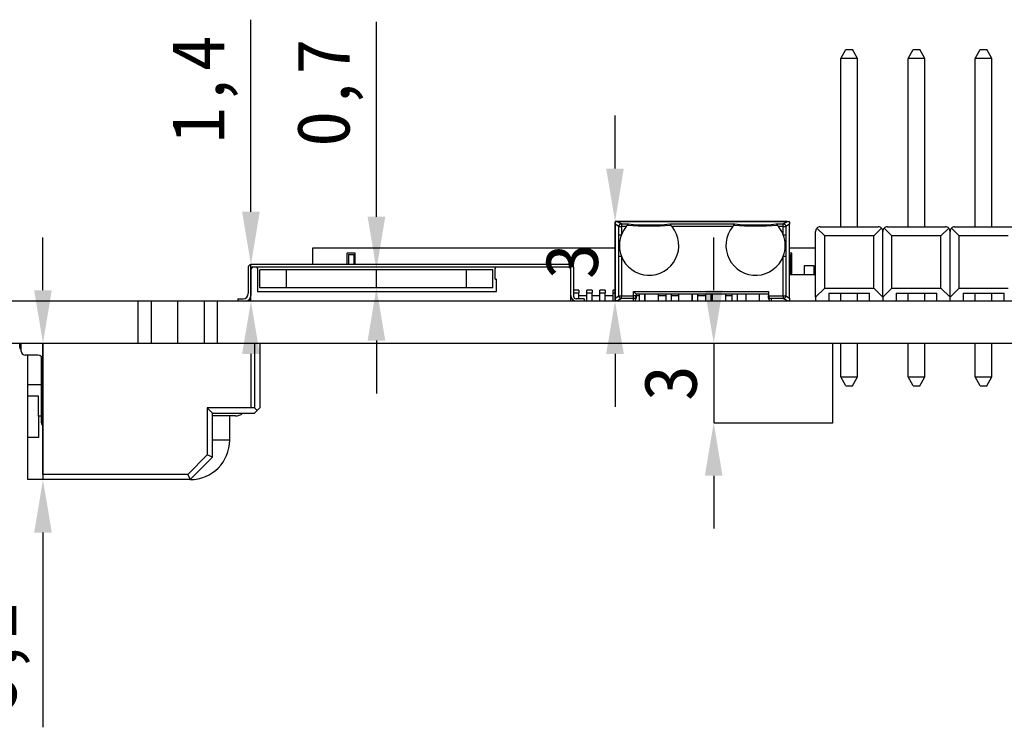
# Model space of a CAD drawing. Header units: millimetres. Extents: x 1603 to 1900, y 1655 to 2075.
# Tile 12 of 52: x 1680 to 1717, y 1777 to 1804. Entities that reach past the tile are written whole.
import ezdxf

# ---------------------------------------------------------------- set-up
doc = ezdxf.new("R2010")
doc.units = ezdxf.units.MM
doc.styles.add('黑体高度2mm', font='simhei.ttf', dxfattribs={"height": 2})
doc.dimstyles.new('红色高度2mm', dxfattribs={"dimtxt": 2, "dimasz": 2, "dimexe": 0, "dimexo": 0, "dimtad": 1, "dimdec": 1, "dimtxsty": '黑体高度2mm', "dimcen": 2.5, "dimclrd": 1, "dimclre": 1, "dimclrt": 1, "dimadec": 0, "dimazin": 0, "dimtfac": 1, "dimtdec": 1, "dimtmove": 0, "dimatfit": 3, "dimfxl": 1, "dimarcsym": 0})

# ---------------------------------------------------------------- blocks, each defined once
blk = doc.blocks.new('*D87')
at = {"color": 1, "lineweight": -2, "transparency": 16777216}
for p, q in [((1681.153, 1793.759), (1681.153, 1795.759)), ((1681.153, 1791.759), (1681.153, 1786.609)), ((1681.153, 1784.609), (1681.153, 1777.258))]:
    blk.add_line(p, q, dxfattribs=at)
at = {"color": 1, "transparency": 16777216}
for points in [[(1680.82, 1793.759), (1681.487, 1793.759), (1681.153, 1791.759)], [(1680.82, 1784.609), (1681.487, 1784.609), (1681.153, 1786.609)]]:
    blk.add_solid(points, dxfattribs=at)
at = {"layer": 'Defpoints', "color": 0, "transparency": 16777216}
for p in [(1681.153, 1791.759), (1681.153, 1786.609), (1681.153, 1786.609)]:
    blk.add_point(p, dxfattribs=at)
at = {"color": 1, "transparency": 16777216, "insert": (1679.405, 1779.933), "char_height": 2, "attachment_point": 5, "rotation": 90, "style": '黑体高度2mm'}
blk.add_mtext('5,2', dxfattribs=at)
blk = doc.blocks.new('*D88')
at = {"color": 1, "lineweight": -2, "transparency": 16777216}
for p, q in [((1706.502, 1793.759), (1706.502, 1795.759)), ((1706.502, 1791.759), (1706.502, 1788.759)), ((1706.502, 1786.759), (1706.502, 1784.759))]:
    blk.add_line(p, q, dxfattribs=at)
at = {"color": 1, "transparency": 16777216}
for points in [[(1706.169, 1793.759), (1706.835, 1793.759), (1706.502, 1791.759)], [(1706.169, 1786.759), (1706.835, 1786.759), (1706.502, 1788.759)]]:
    blk.add_solid(points, dxfattribs=at)
at = {"layer": 'Defpoints', "color": 0, "transparency": 16777216}
for p in [(1706.502, 1791.759), (1706.502, 1788.759), (1706.502, 1788.759)]:
    blk.add_point(p, dxfattribs=at)
at = {"color": 1, "transparency": 16777216, "insert": (1704.877, 1790.259), "char_height": 2, "attachment_point": 5, "rotation": 90, "style": '黑体高度2mm'}
blk.add_mtext('3', dxfattribs=at)
blk = doc.blocks.new('*D91')
at = {"color": 1, "lineweight": -2, "transparency": 16777216}
for p, q in [((1689.013, 1796.729), (1689.013, 1803.979)), ((1689.013, 1793.359), (1689.013, 1794.729)), ((1689.013, 1791.359), (1689.013, 1789.359))]:
    blk.add_line(p, q, dxfattribs=at)
at = {"color": 1, "transparency": 16777216}
for points in [[(1688.68, 1796.729), (1689.347, 1796.729), (1689.013, 1794.729)], [(1688.68, 1791.359), (1689.347, 1791.359), (1689.013, 1793.359)]]:
    blk.add_solid(points, dxfattribs=at)
at = {"layer": 'Defpoints', "color": 0, "transparency": 16777216}
for p in [(1689.013, 1794.729), (1689.013, 1794.729), (1689.013, 1793.359)]:
    blk.add_point(p, dxfattribs=at)
at = {"color": 1, "transparency": 16777216, "insert": (1687.265, 1801.354), "char_height": 2, "attachment_point": 5, "rotation": 90, "style": '黑体高度2mm'}
blk.add_mtext('1,4', dxfattribs=at)
blk = doc.blocks.new('*D92')
at = {"color": 1, "lineweight": -2, "transparency": 16777216}
for p, q in [((1693.755, 1796.539), (1693.755, 1803.901)), ((1693.755, 1793.859), (1693.755, 1794.539)), ((1693.755, 1791.859), (1693.755, 1789.859))]:
    blk.add_line(p, q, dxfattribs=at)
at = {"color": 1, "transparency": 16777216}
for points in [[(1693.422, 1796.539), (1694.089, 1796.539), (1693.755, 1794.539)], [(1693.422, 1791.859), (1694.089, 1791.859), (1693.755, 1793.859)]]:
    blk.add_solid(points, dxfattribs=at)
at = {"layer": 'Defpoints', "color": 0, "transparency": 16777216}
for p in [(1693.755, 1794.539), (1693.755, 1794.539), (1693.755, 1793.859)]:
    blk.add_point(p, dxfattribs=at)
at = {"color": 1, "transparency": 16777216, "insert": (1692.001, 1801.22), "char_height": 2, "attachment_point": 5, "rotation": 90, "style": '黑体高度2mm'}
blk.add_mtext('0,7', dxfattribs=at)
blk = doc.blocks.new('*D93')
at = {"color": 1, "lineweight": -2, "transparency": 16777216}
for p, q in [((1702.772, 1798.359), (1702.772, 1800.359)), ((1702.872, 1796.359), (1702.772, 1796.359)), ((1702.772, 1796.359), (1702.772, 1793.359)), ((1702.872, 1793.359), (1702.772, 1793.359)), ((1702.772, 1791.359), (1702.772, 1789.359))]:
    blk.add_line(p, q, dxfattribs=at)
at = {"color": 1, "transparency": 16777216}
for points in [[(1702.439, 1798.359), (1703.105, 1798.359), (1702.772, 1796.359)], [(1702.439, 1791.359), (1703.105, 1791.359), (1702.772, 1793.359)]]:
    blk.add_solid(points, dxfattribs=at)
at = {"layer": 'Defpoints', "color": 0, "transparency": 16777216}
for p in [(1702.872, 1796.359), (1702.772, 1793.359), (1702.872, 1793.359)]:
    blk.add_point(p, dxfattribs=at)
at = {"color": 1, "transparency": 16777216, "insert": (1701.147, 1794.859), "char_height": 2, "attachment_point": 5, "rotation": 90, "style": '黑体高度2mm'}
blk.add_mtext('3', dxfattribs=at)

msp = doc.modelspace()

# ---------------------------------------------------------------- linework, layer by layer
at = {"color": 7, "linetype": 'Continuous', "lineweight": 25}
for p, q in [((1711.308, 1802.513), (1711.498, 1802.853)), ((1711.308, 1796.157), (1711.308, 1802.513)), ((1711.938, 1802.513), (1711.308, 1802.513)), ((1711.498, 1802.853), (1711.748, 1802.853)), ((1711.938, 1802.513), (1711.748, 1802.853)), ((1711.938, 1796.157), (1711.938, 1802.513)), ((1713.848, 1802.513), (1714.038, 1802.853)), ((1713.848, 1796.157), (1713.848, 1802.513)), ((1714.478, 1802.513), (1713.848, 1802.513)), ((1714.038, 1802.853), (1714.288, 1802.853)), ((1714.478, 1802.513), (1714.288, 1802.853)), ((1714.478, 1796.157), (1714.478, 1802.513)), ((1716.388, 1802.513), (1716.578, 1802.853)), ((1716.388, 1796.157), (1716.388, 1802.513)), ((1717.018, 1802.513), (1716.388, 1802.513)), ((1716.578, 1802.853), (1716.828, 1802.853)), ((1717.018, 1802.513), (1716.828, 1802.853)), ((1717.018, 1796.157), (1717.018, 1802.513)), ((1702.772, 1796.259), (1702.772, 1796.331)), ((1702.913, 1796.164), (1702.772, 1796.259)), ((1702.772, 1793.458), (1702.772, 1796.259)), ((1702.803, 1796.359), (1702.865, 1796.359)), ((1702.865, 1796.359), (1709.279, 1796.359)), ((1709.272, 1796.359), (1702.872, 1796.359)), ((1702.872, 1796.359), (1703.013, 1796.264)), ((1703.013, 1796.264), (1703.278, 1796.264)), ((1703.013, 1796.264), (1703.013, 1796.164)), ((1704.842, 1796.264), (1707.302, 1796.264)), ((1708.867, 1796.264), (1709.132, 1796.264)), ((1709.132, 1796.264), (1709.272, 1796.359)), ((1709.132, 1796.164), (1709.132, 1796.264)), ((1709.372, 1796.259), (1709.231, 1796.164)), ((1709.279, 1796.359), (1709.341, 1796.359)), ((1709.372, 1796.331), (1709.372, 1796.259)), ((1709.372, 1793.458), (1709.372, 1796.259)), ((1702.913, 1795.856), (1702.913, 1796.164)), ((1702.913, 1796.164), (1703.013, 1796.164)), ((1702.913, 1795.856), (1703.013, 1795.856)), ((1703.013, 1796.164), (1703.013, 1795.856)), ((1703.193, 1796.164), (1703.013, 1796.164)), ((1707.218, 1796.164), (1704.927, 1796.164)), ((1709.132, 1796.164), (1708.951, 1796.164)), ((1709.132, 1796.164), (1709.231, 1796.164)), ((1709.132, 1795.856), (1709.132, 1796.164)), ((1709.132, 1795.856), (1709.231, 1795.856)), ((1709.231, 1796.164), (1709.231, 1795.856)), ((1710.353, 1793.502), (1710.353, 1795.985)), ((1710.404, 1796.107), (1710.699, 1795.812)), ((1710.526, 1796.157), (1712.721, 1796.157)), ((1712.548, 1795.812), (1710.699, 1795.812)), ((1710.699, 1793.847), (1710.699, 1795.812)), ((1712.548, 1795.812), (1712.843, 1796.107)), ((1712.548, 1793.847), (1712.548, 1795.812)), ((1712.893, 1793.502), (1712.893, 1795.985)), ((1712.944, 1796.107), (1713.239, 1795.812)), ((1713.066, 1796.157), (1715.261, 1796.157)), ((1715.088, 1795.812), (1713.239, 1795.812)), ((1713.239, 1793.847), (1713.239, 1795.812)), ((1715.088, 1795.812), (1715.383, 1796.107)), ((1715.088, 1793.847), (1715.088, 1795.812)), ((1715.433, 1793.502), (1715.433, 1795.985)), ((1715.484, 1796.107), (1715.779, 1795.812)), ((1715.606, 1796.157), (1717.801, 1796.157)), ((1717.628, 1795.812), (1715.779, 1795.812)), ((1715.779, 1793.847), (1715.779, 1795.812)), ((1691.353, 1794.729), (1691.353, 1795.359)), ((1691.353, 1795.359), (1702.772, 1795.359)), ((1692.653, 1794.729), (1692.653, 1795.159)), ((1692.953, 1795.159), (1692.653, 1795.159)), ((1692.703, 1795.109), (1692.703, 1794.729)), ((1692.703, 1795.109), (1692.903, 1795.109)), ((1692.903, 1795.109), (1692.903, 1794.729)), ((1692.953, 1794.729), (1692.953, 1795.159)), ((1709.372, 1795.359), (1710.353, 1795.359)), ((1709.453, 1795.159), (1709.372, 1795.159)), ((1709.372, 1795.109), (1709.403, 1795.109)), ((1709.403, 1794.359), (1709.403, 1795.109)), ((1709.453, 1794.359), (1709.453, 1795.159)), ((1701.103, 1794.729), (1689.013, 1794.729)), ((1702.913, 1795.047), (1703.013, 1795.047)), ((1702.913, 1793.553), (1702.913, 1795.047)), ((1703.013, 1795.047), (1703.013, 1793.553)), ((1709.132, 1795.047), (1709.231, 1795.047)), ((1709.132, 1793.553), (1709.132, 1795.047)), ((1709.231, 1795.047), (1709.231, 1793.553)), ((1688.913, 1794.629), (1688.913, 1793.639)), ((1689.013, 1793.359), (1689.013, 1794.629)), ((1689.215, 1794.629), (1689.013, 1794.629)), ((1689.013, 1794.529), (1689.013, 1793.559)), ((1701.003, 1794.629), (1689.113, 1794.629)), ((1689.265, 1794.579), (1689.265, 1794.629)), ((1689.265, 1794.579), (1689.265, 1793.709)), ((1689.355, 1793.859), (1689.355, 1794.539)), ((1690.355, 1794.539), (1689.355, 1794.539)), ((1690.355, 1793.859), (1690.355, 1794.539)), ((1697.155, 1794.539), (1690.355, 1794.539)), ((1697.155, 1793.859), (1697.155, 1794.539)), ((1698.155, 1794.539), (1697.155, 1794.539)), ((1698.155, 1793.859), (1698.155, 1794.539)), ((1698.245, 1794.629), (1698.245, 1794.579)), ((1698.245, 1794.179), (1698.245, 1794.579)), ((1701.103, 1794.629), (1698.295, 1794.629)), ((1701.103, 1793.359), (1701.103, 1794.629)), ((1701.103, 1793.559), (1701.103, 1794.529)), ((1701.203, 1794.629), (1701.203, 1793.539)), ((1709.372, 1794.359), (1710.353, 1794.359)), ((1710.303, 1794.681), (1709.918, 1794.681)), ((1709.918, 1794.681), (1709.918, 1794.359)), ((1710.303, 1794.359), (1710.303, 1794.681)), ((1698.245, 1794.179), (1698.295, 1794.179)), ((1698.295, 1793.709), (1698.295, 1794.179)), ((1689.265, 1793.709), (1698.295, 1793.709)), ((1690.355, 1793.859), (1689.355, 1793.859)), ((1697.155, 1793.859), (1690.355, 1793.859)), ((1698.155, 1793.859), (1697.155, 1793.859)), ((1701.203, 1793.659), (1701.403, 1793.659)), ((1701.403, 1793.759), (1701.403, 1793.659)), ((1701.403, 1793.439), (1701.403, 1793.659)), ((1701.903, 1793.759), (1701.703, 1793.759)), ((1701.703, 1793.659), (1701.703, 1793.759)), ((1701.703, 1793.359), (1701.703, 1793.659)), ((1701.703, 1793.659), (1701.903, 1793.659)), ((1701.903, 1793.759), (1701.903, 1793.659)), ((1701.903, 1793.359), (1701.903, 1793.659)), ((1702.403, 1793.759), (1702.203, 1793.759)), ((1702.203, 1793.659), (1702.203, 1793.759)), ((1702.203, 1793.659), (1702.403, 1793.659)), ((1702.203, 1793.359), (1702.203, 1793.659)), ((1702.403, 1793.759), (1702.403, 1793.659)), ((1702.403, 1793.359), (1702.403, 1793.659)), ((1702.703, 1793.659), (1702.703, 1793.759)), ((1702.703, 1793.359), (1702.703, 1793.659)), ((1702.703, 1793.659), (1702.772, 1793.659)), ((1703.472, 1793.553), (1703.472, 1793.709)), ((1703.572, 1793.609), (1703.472, 1793.709)), ((1703.472, 1793.709), (1708.572, 1793.709)), ((1703.572, 1793.609), (1703.572, 1793.553)), ((1708.572, 1793.609), (1703.572, 1793.609)), ((1703.703, 1793.359), (1703.703, 1793.609)), ((1703.903, 1793.359), (1703.903, 1793.609)), ((1703.917, 1793.359), (1703.917, 1793.609)), ((1704.417, 1793.359), (1704.417, 1793.609)), ((1704.703, 1793.359), (1704.703, 1793.609)), ((1704.903, 1793.359), (1704.903, 1793.609)), ((1705.187, 1793.359), (1705.187, 1793.609)), ((1705.687, 1793.359), (1705.687, 1793.609)), ((1705.703, 1793.359), (1705.703, 1793.609)), ((1705.903, 1793.359), (1705.903, 1793.609)), ((1706.203, 1793.359), (1706.203, 1793.609)), ((1706.403, 1793.359), (1706.403, 1793.609)), ((1706.457, 1793.359), (1706.457, 1793.609)), ((1706.957, 1793.359), (1706.957, 1793.609)), ((1707.203, 1793.359), (1707.203, 1793.609)), ((1707.393, 1793.609), (1707.393, 1793.359)), ((1707.727, 1793.359), (1707.727, 1793.609)), ((1708.227, 1793.359), (1708.227, 1793.609)), ((1708.572, 1793.709), (1708.572, 1793.56)), ((1710.699, 1793.847), (1710.353, 1793.502)), ((1710.699, 1793.847), (1712.548, 1793.847)), ((1710.853, 1793.657), (1712.393, 1793.657)), ((1710.853, 1793.657), (1710.853, 1793.359)), ((1711.308, 1793.359), (1711.308, 1793.657)), ((1711.938, 1793.359), (1711.938, 1793.657)), ((1712.393, 1793.359), (1712.393, 1793.657)), ((1712.893, 1793.502), (1712.548, 1793.847)), ((1713.239, 1793.847), (1712.893, 1793.502)), ((1713.239, 1793.847), (1715.088, 1793.847)), ((1713.393, 1793.657), (1714.933, 1793.657)), ((1713.393, 1793.657), (1713.393, 1793.359)), ((1713.848, 1793.359), (1713.848, 1793.657)), ((1714.478, 1793.359), (1714.478, 1793.657)), ((1714.933, 1793.359), (1714.933, 1793.657)), ((1715.433, 1793.502), (1715.088, 1793.847)), ((1715.779, 1793.847), (1715.433, 1793.502)), ((1715.779, 1793.847), (1717.628, 1793.847)), ((1715.933, 1793.657), (1717.473, 1793.657)), ((1715.933, 1793.657), (1715.933, 1793.359)), ((1716.388, 1793.359), (1716.388, 1793.657)), ((1717.018, 1793.359), (1717.018, 1793.657)), ((1717.473, 1793.359), (1717.473, 1793.657)), ((1659.253, 1793.359), (1684.753, 1793.359)), ((1684.753, 1791.759), (1684.753, 1793.359)), ((1684.753, 1793.359), (1685.253, 1793.359)), ((1685.253, 1791.759), (1685.253, 1793.359)), ((1685.253, 1793.359), (1686.253, 1793.359)), ((1686.253, 1791.759), (1686.253, 1793.359)), ((1686.253, 1793.359), (1687.253, 1793.359)), ((1687.253, 1791.759), (1687.253, 1793.359)), ((1687.253, 1793.359), (1687.753, 1793.359)), ((1687.753, 1791.759), (1687.753, 1793.359)), ((1687.753, 1793.359), (1766.253, 1793.359)), ((1688.513, 1793.439), (1688.513, 1793.359)), ((1688.513, 1793.439), (1688.713, 1793.439)), ((1701.203, 1793.359), (1701.203, 1793.386)), ((1701.603, 1793.439), (1701.303, 1793.439)), ((1701.403, 1793.559), (1701.703, 1793.559)), ((1701.603, 1793.439), (1701.603, 1793.359)), ((1701.903, 1793.559), (1702.203, 1793.559)), ((1702.403, 1793.559), (1702.703, 1793.559)), ((1702.772, 1793.458), (1702.913, 1793.553)), ((1702.772, 1793.387), (1702.772, 1793.458)), ((1703.013, 1793.454), (1702.872, 1793.359)), ((1702.913, 1793.553), (1703.013, 1793.553)), ((1703.013, 1793.454), (1703.013, 1793.553)), ((1703.013, 1793.553), (1703.472, 1793.553)), ((1703.472, 1793.454), (1703.013, 1793.454)), ((1703.472, 1793.454), (1703.472, 1793.553)), ((1703.572, 1793.553), (1703.472, 1793.553)), ((1703.472, 1793.359), (1703.472, 1793.454)), ((1703.572, 1793.559), (1703.703, 1793.559)), ((1703.572, 1793.553), (1703.572, 1793.459)), ((1703.903, 1793.559), (1703.917, 1793.559)), ((1704.417, 1793.559), (1704.703, 1793.559)), ((1704.903, 1793.559), (1705.187, 1793.559)), ((1705.687, 1793.559), (1705.703, 1793.559)), ((1705.903, 1793.559), (1706.203, 1793.559)), ((1706.403, 1793.559), (1706.457, 1793.559)), ((1706.957, 1793.559), (1707.203, 1793.559)), ((1708.572, 1793.459), (1708.572, 1793.56)), ((1708.572, 1793.553), (1709.132, 1793.553)), ((1708.672, 1793.454), (1708.672, 1793.359)), ((1709.132, 1793.454), (1708.672, 1793.454)), ((1709.132, 1793.553), (1709.231, 1793.553)), ((1709.132, 1793.553), (1709.132, 1793.454)), ((1709.272, 1793.359), (1709.132, 1793.454)), ((1709.231, 1793.553), (1709.372, 1793.458)), ((1709.372, 1793.458), (1709.372, 1793.387)), ((1710.353, 1793.502), (1710.353, 1793.359)), ((1712.893, 1793.502), (1712.893, 1793.359)), ((1715.433, 1793.359), (1715.433, 1793.502)), ((1659.253, 1791.759), (1684.753, 1791.759)), ((1680.273, 1791.609), (1680.273, 1791.759)), ((1680.333, 1791.459), (1680.333, 1791.759)), ((1681.153, 1786.809), (1681.153, 1791.759)), ((1684.753, 1791.759), (1685.253, 1791.759)), ((1685.253, 1791.759), (1686.253, 1791.759)), ((1686.253, 1791.759), (1687.253, 1791.759)), ((1687.253, 1791.759), (1687.753, 1791.759)), ((1687.753, 1791.759), (1766.253, 1791.759)), ((1689.153, 1791.759), (1689.153, 1789.319)), ((1689.353, 1791.759), (1689.353, 1789.319)), ((1706.502, 1791.759), (1706.502, 1788.759)), ((1711.002, 1788.759), (1711.002, 1791.759)), ((1711.308, 1790.497), (1711.308, 1791.759)), ((1711.938, 1790.497), (1711.938, 1791.759)), ((1713.848, 1790.497), (1713.848, 1791.759)), ((1714.478, 1790.497), (1714.478, 1791.759)), ((1716.388, 1790.497), (1716.388, 1791.759)), ((1717.018, 1790.497), (1717.018, 1791.759)), ((1680.953, 1791.309), (1680.483, 1791.309)), ((1680.578, 1790.209), (1680.578, 1791.309)), ((1681.093, 1788.749), (1681.093, 1791.252)), ((1711.308, 1790.497), (1711.938, 1790.497)), ((1711.498, 1790.157), (1711.308, 1790.497)), ((1711.748, 1790.157), (1711.938, 1790.497)), ((1714.038, 1790.157), (1713.848, 1790.497)), ((1713.848, 1790.497), (1714.478, 1790.497)), ((1714.288, 1790.157), (1714.478, 1790.497)), ((1716.388, 1790.497), (1717.018, 1790.497)), ((1716.578, 1790.157), (1716.388, 1790.497)), ((1716.828, 1790.157), (1717.018, 1790.497)), ((1680.578, 1790.209), (1681.093, 1790.209)), ((1680.578, 1789.759), (1680.578, 1790.209)), ((1711.498, 1790.157), (1711.748, 1790.157)), ((1714.038, 1790.157), (1714.288, 1790.157)), ((1716.578, 1790.157), (1716.828, 1790.157)), ((1680.978, 1789.759), (1680.578, 1789.759)), ((1680.578, 1788.199), (1680.578, 1789.759)), ((1680.978, 1789.009), (1680.978, 1789.759)), ((1689.153, 1789.319), (1687.363, 1789.319)), ((1687.363, 1789.319), (1687.363, 1787.542)), ((1687.563, 1789.119), (1687.363, 1789.319)), ((1687.563, 1787.459), (1687.563, 1789.119)), ((1687.563, 1789.119), (1689.153, 1789.119)), ((1689.253, 1789.219), (1689.153, 1789.319)), ((1689.153, 1789.119), (1689.253, 1789.219)), ((1689.253, 1789.219), (1689.353, 1789.319)), ((1681.093, 1789.009), (1680.978, 1789.009)), ((1680.978, 1789.009), (1680.978, 1788.199)), ((1688.43, 1789.014), (1687.563, 1789.014)), ((1688.213, 1788.109), (1688.213, 1789.014)), ((1706.502, 1788.759), (1711.002, 1788.759)), ((1680.978, 1788.199), (1680.578, 1788.199)), ((1680.578, 1786.609), (1680.578, 1788.199)), ((1687.363, 1787.542), (1686.631, 1786.809)), ((1686.713, 1786.609), (1687.563, 1787.459)), ((1687.563, 1787.459), (1687.363, 1787.542)), ((1681.153, 1786.609), (1680.578, 1786.609)), ((1686.631, 1786.809), (1681.153, 1786.809)), ((1681.153, 1786.809), (1681.153, 1786.609)), ((1686.713, 1786.609), (1681.153, 1786.609)), ((1686.631, 1786.809), (1686.713, 1786.609))]:
    msp.add_line(p, q, dxfattribs=at)
at = {"color": 8, "linetype": 'Continuous', "lineweight": 25}
for p, q in [((1701.403, 1793.759), (1701.203, 1793.759)), ((1702.772, 1793.759), (1702.703, 1793.759)), ((1687.563, 1788.109), (1688.213, 1788.109))]:
    msp.add_line(p, q, dxfattribs=at)
at = {"color": 7, "linetype": 'Continuous', "lineweight": 25}
for centre, radius, start, end in [((1703.014, 1796.164), 0.1, 90.5191, 179.6344), ((1704.06, 1806.298), 10.108, 265.3047, 274.6953), ((1704.06, 1805.19), 8.96, 264.9928, 275.0072), ((1708.085, 1806.298), 10.108, 265.3047, 274.6953), ((1708.085, 1805.19), 8.96, 264.9928, 275.0072), ((1709.131, 1796.164), 0.1, 0.3656, 89.4809), ((1704.06, 1795.451), 1.122, 158.8794, 201.1206), ((1704.06, 1795.451), 1.122, 201.1206, 39.4348), ((1704.06, 1795.451), 1.122, 140.5652, 158.8794), ((1708.085, 1795.451), 1.122, 140.5652, 338.8794), ((1708.085, 1795.451), 1.122, 21.1206, 39.4348), ((1708.085, 1795.451), 1.122, 338.8794, 21.1206), ((1710.526, 1795.985), 0.173, 135, 180), ((1710.526, 1795.985), 0.173, 90, 135), ((1712.721, 1795.985), 0.173, 45, 90), ((1712.721, 1795.985), 0.173, 0, 45), ((1713.066, 1795.985), 0.173, 135, 180), ((1713.066, 1795.985), 0.173, 90, 135), ((1715.261, 1795.985), 0.173, 45, 90), ((1715.261, 1795.985), 0.173, 0, 45), ((1715.606, 1795.985), 0.173, 135, 180), ((1715.606, 1795.985), 0.173, 90, 135), ((1689.013, 1794.629), 0.1, 90, 180), ((1701.103, 1794.629), 0.1, 0, 90), ((1689.113, 1794.529), 0.1, 90, 180), ((1689.215, 1794.579), 0.05, 0, 90), ((1698.295, 1794.579), 0.05, 90, 180), ((1701.003, 1794.529), 0.1, 0, 90), ((1688.713, 1793.639), 0.2, 270, 0), ((1688.813, 1793.559), 0.2, 270, 0), ((1701.303, 1793.559), 0.2, 180, 270), ((1701.303, 1793.539), 0.1, 180, 270), ((1703.014, 1793.554), 0.1, 180.3656, 269.4809), ((1703.472, 1793.553), 0.0999, 269.936, 359.9358), ((1703.472, 1793.459), 0.1, 270, 0), ((1708.672, 1793.459), 0.1, 180, 270), ((1709.131, 1793.554), 0.1, 270.5191, 359.6344), ((1680.373, 1791.609), 0.1, 180, 246.4218), ((1680.483, 1791.459), 0.15, 180, 270), ((1680.953, 1791.109), 0.2, 0, 90), ((1688.43, 1789.401), 0.387, 270, 313.224), ((1681.193, 1788.749), 0.1, 180, 246.4218), ((1686.713, 1788.109), 1.5, 270.0183, 0)]:
    msp.add_arc(centre, radius, start, end, dxfattribs=at)
for centre, major_axis, ratio, start_param, end_param in [((1702.872, 1796.259), (0.107, -0.033), 0.887307, 1.835438, 1.9023), ((1709.272, 1796.259), (0.107, 0.033), 0.887307, 1.239293, 1.306155), ((1708.672, 1793.56), (0, -0.1), 0.997766, 4.712389, 4.779251), ((1708.672, 1793.553), (-0.073, 0.073), 0.935278, 0.818829, 2.322763)]:
    msp.add_ellipse(centre, major_axis=major_axis, ratio=ratio, start_param=start_param, end_param=end_param, dxfattribs=at)
for points, knots in [([(1702.803, 1796.359), (1702.794, 1796.352), (1702.782, 1796.344), (1702.774, 1796.333), (1702.772, 1796.331)], [0, 0, 0, 0, 0.787293, 1, 1, 1, 1]), ([(1703.232, 1796.223), (1703.227, 1796.214), (1703.217, 1796.194), (1703.201, 1796.174), (1703.193, 1796.164)], [0, 0, 0, 0, 0.487009, 1, 1, 1, 1]), ([(1703.232, 1796.223), (1703.237, 1796.232), (1703.247, 1796.25), (1703.264, 1796.261), (1703.274, 1796.263), (1703.277, 1796.264), (1703.278, 1796.264)], [0, 0, 0, 0, 0.395523, 0.789516, 0.978347, 1, 1, 1, 1]), ([(1704.887, 1796.223), (1704.882, 1796.232), (1704.872, 1796.25), (1704.856, 1796.261), (1704.846, 1796.263), (1704.842, 1796.264), (1704.842, 1796.264)], [0, 0, 0, 0, 0.395523, 0.789516, 0.978347, 1, 1, 1, 1]), ([(1704.927, 1796.164), (1704.916, 1796.178), (1704.9, 1796.198), (1704.89, 1796.217), (1704.887, 1796.223)], [0, 0, 0, 0, 0.680727, 1, 1, 1, 1]), ([(1707.257, 1796.223), (1707.252, 1796.214), (1707.241, 1796.194), (1707.226, 1796.174), (1707.218, 1796.164)], [0, 0, 0, 0, 0.487009, 1, 1, 1, 1]), ([(1707.257, 1796.223), (1707.262, 1796.232), (1707.272, 1796.25), (1707.288, 1796.261), (1707.299, 1796.263), (1707.302, 1796.264), (1707.302, 1796.264)], [0, 0, 0, 0, 0.395523, 0.789516, 0.978347, 1, 1, 1, 1]), ([(1708.912, 1796.223), (1708.907, 1796.232), (1708.897, 1796.25), (1708.881, 1796.261), (1708.871, 1796.263), (1708.867, 1796.264), (1708.867, 1796.264)], [0, 0, 0, 0, 0.3955227, 0.7895158, 0.9783473, 1, 1, 1, 1]), ([(1708.951, 1796.164), (1708.941, 1796.178), (1708.925, 1796.198), (1708.915, 1796.217), (1708.912, 1796.223)], [0, 0, 0, 0, 0.680727, 1, 1, 1, 1]), ([(1709.372, 1796.331), (1709.365, 1796.339), (1709.356, 1796.35), (1709.344, 1796.357), (1709.341, 1796.359)], [0, 0, 0, 0, 0.78729, 1, 1, 1, 1]), ([(1702.913, 1795.047), (1702.914, 1795.101), (1702.914, 1795.234), (1702.918, 1795.437), (1702.915, 1795.635), (1702.913, 1795.771), (1702.913, 1795.837), (1702.913, 1795.856)], [0, 0, 0, 0, 0.19998, 0.493051, 0.755644, 0.931245, 1, 1, 1, 1]), ([(1709.231, 1795.856), (1709.231, 1795.837), (1709.231, 1795.771), (1709.229, 1795.631), (1709.226, 1795.433), (1709.23, 1795.23), (1709.231, 1795.101), (1709.231, 1795.047)], [0, 0, 0, 0, 0.068757, 0.244362, 0.521473, 0.800015, 1, 1, 1, 1]), ([(1702.772, 1793.387), (1702.774, 1793.384), (1702.782, 1793.374), (1702.793, 1793.364), (1702.803, 1793.359), (1702.803, 1793.359)], [0, 0, 0, 0, 0.197622, 0.983582, 1, 1, 1, 1]), ([(1709.341, 1793.359), (1709.35, 1793.365), (1709.362, 1793.373), (1709.37, 1793.384), (1709.372, 1793.387)], [0, 0, 0, 0, 0.787293, 1, 1, 1, 1])]:
    msp.add_open_spline(points, degree=3, knots=knots, dxfattribs=at)

# ---------------------------------------------------------------- dimensions: what is measured, and where the dimension line sits
for base, p1, p2, picture, middle in [((1689.013, 1794.729), (1689.013, 1793.359), (1689.013, 1794.729), '*D91', (1687.265, 1801.354)), ((1693.755, 1794.539), (1693.755, 1793.859), (1693.755, 1794.539), '*D92', (1692.001, 1801.22)), ((1702.772, 1793.359), (1702.872, 1796.359), (1702.872, 1793.359), '*D93', (1701.147, 1794.859)), ((1681.1533617, 1786.608760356), (1681.1533617, 1791.758760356), (1681.1533617, 1786.608760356), '*D87', (1679.404766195, 1779.933198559)), ((1706.502, 1788.759), (1706.502, 1791.759), (1706.502, 1788.759), '*D88', (1704.877, 1790.259))]:
    dim = msp.add_linear_dim(base=base, p1=p1, p2=p2, angle=90, dimstyle='红色高度2mm')
    dim.commit()
    dim.dimension.update_dxf_attribs({"geometry": picture, "text_midpoint": middle})

doc.saveas('drawing.dxf')
